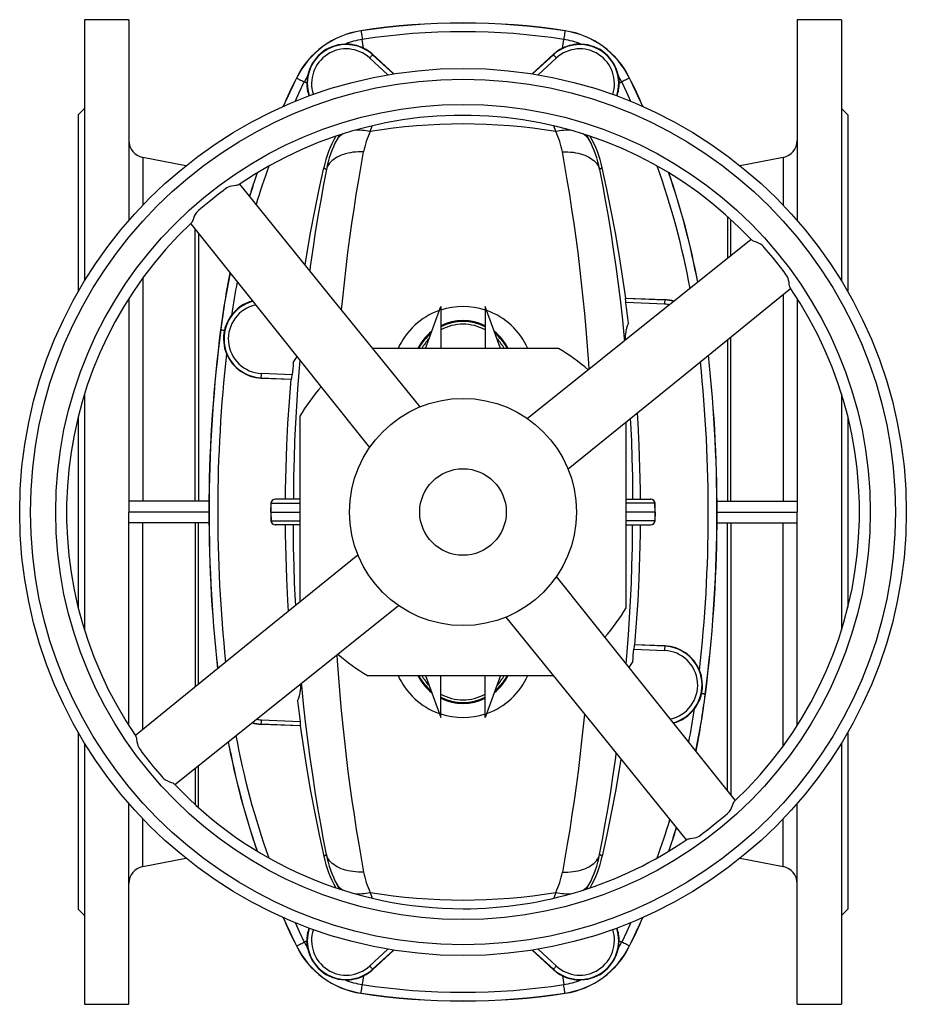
# Model space of a CAD drawing. Extents: x -88 to 1078, y -37 to 2295.
# Tile 1 of 7: x -88 to 322, y -37 to 418. Entities that reach past the tile are written whole.
import ezdxf

# ---------------------------------------------------------------- set-up
doc = ezdxf.new("R2010")
doc.units = 0
doc.layers.get('0').update_dxf_attribs({"linetype": 'CONTINUOUS'})

msp = doc.modelspace()

# ---------------------------------------------------------------- linework, layer by layer
at = {"color": 7, "linetype": 'CONTINUOUS'}
for p, q in [((-37.77, 417.66), (-58.27, 417.66)), ((-58.27, 417.66), (-58.27, 296.93)), ((-37.77, 417.66), (-37.77, 324.9)), ((291.73, 417.66), (271.23, 417.66)), ((271.23, 417.66), (271.23, 324.9)), ((291.73, 417.66), (291.73, 296.93)), ((69.55, 412.51), (69.54, 412.57)), ((163.91, 412.51), (163.92, 412.57)), ((70.78, 404.48), (70.15, 408.56)), ((162.68, 404.48), (163.3, 408.56)), ((75.01, 401.56), (74.9, 401.45)), ((84.53, 392.62), (74.9, 401.45)), ((84.67, 392.64), (75.01, 401.56)), ((148.76, 392.62), (158.45, 401.56)), ((148.92, 392.62), (158.56, 401.45)), ((158.45, 401.56), (158.56, 401.45)), ((73.55, 399.97), (82.03, 392.2)), ((159.91, 399.97), (151.43, 392.2)), ((39.77, 390.69), (39.71, 390.71)), ((44.52, 388.34), (43.35, 388.92)), ((188.94, 388.34), (190.1, 388.92)), ((193.69, 390.69), (193.75, 390.71)), ((33.64, 377.78), (33.42, 377.47)), ((200.03, 377.47), (199.81, 377.78)), ((-58.27, 376.66), (-61.27, 373.66)), ((-61.27, 373.66), (-61.27, 291.85)), ((294.73, 373.66), (291.73, 376.66)), ((294.73, 373.66), (294.73, 291.85)), ((73.8, 365.98), (74.77, 368.61)), ((159.66, 365.98), (158.69, 368.6)), ((174.02, 364.28), (175.13, 362.18)), ((-11.44, 350.15), (-31.3, 354.01)), ((-31.3, 354.01), (-31.3, 331.98)), ((264.75, 354.01), (244.9, 350.15)), ((264.75, 354.01), (264.75, 331.98)), ((52.32, 349.27), (53.55, 348.46)), ((181.14, 349.27), (179.9, 348.46)), ((239.03, 326.74), (239.03, 307.34)), ((240.56, 308.56), (240.56, 325.36)), ((-7.11, 195.16), (-7.11, 320.83)), ((-5.58, 318.94), (-5.58, 195.16)), ((-31.3, 298.33), (-31.3, 195.16)), ((-37.77, 288.86), (-37.77, 190.16)), ((192.01, 289), (191.78, 288.96)), ((191.78, 288.96), (210.01, 288.16)), ((209.93, 286.16), (191.97, 286.95)), ((192.01, 289), (210.02, 288.3)), ((210.02, 288.3), (210.01, 288.16)), ((264.75, 290.61), (264.75, 195.16)), ((271.23, 288.86), (271.23, 190.16)), ((99.35, 265.66), (106.42, 285.09)), ((106.42, 285.09), (106.42, 265.66)), ((134.11, 265.66), (127.04, 285.09)), ((127.04, 285.09), (127.04, 265.66)), ((4.69, 274.36), (4.62, 274.37)), ((239.03, 269.77), (239.03, 195.16)), ((240.56, 195.16), (240.56, 271.01)), ((160.95, 265.66), (75.05, 265.66)), ((23.44, 252.16), (37.47, 251.55)), ((23.44, 252.05), (23.44, 252.16)), ((23.44, 252.05), (37.25, 251.52)), ((37.73, 253.54), (23.53, 254.16)), ((37.47, 251.55), (37.25, 251.52)), ((-58.27, 244.82), (-58.27, 135.51)), ((291.73, 244.82), (291.73, 135.51)), ((-61.27, 234.08), (-61.27, 146.25)), ((41.23, 234.39), (41.23, 148.48)), ((294.73, 234.08), (294.73, 146.25)), ((192.23, 145.94), (192.23, 231.84)), ((29.96, 196.16), (29.94, 196.16)), ((41.23, 196.16), (29.96, 196.16)), ((192.23, 196.16), (203.5, 196.16)), ((203.5, 196.16), (203.52, 196.16)), ((-0.75, 195.16), (-37.77, 195.16)), ((27.94, 194.23), (27.79, 190.16)), ((27.81, 190.16), (27.96, 194.23)), ((27.94, 194.23), (27.96, 194.23)), ((27.96, 194.23), (41.23, 194.23)), ((205.5, 194.23), (192.23, 194.23)), ((205.64, 190.16), (205.5, 194.23)), ((205.52, 194.23), (205.5, 194.23)), ((205.66, 190.16), (205.52, 194.23)), ((234.21, 195.16), (271.23, 195.16)), ((-37.77, 91.46), (-37.77, 190.16)), ((-0.77, 190.16), (-37.77, 190.16)), ((27.79, 190.16), (27.94, 186.09)), ((27.79, 190.16), (27.81, 190.16)), ((27.81, 190.16), (41.23, 190.16)), ((27.81, 190.16), (27.96, 186.09)), ((205.64, 190.16), (192.23, 190.16)), ((205.64, 190.16), (205.5, 186.09)), ((205.52, 186.09), (205.66, 190.16)), ((205.66, 190.16), (205.64, 190.16)), ((234.23, 190.16), (271.23, 190.16)), ((271.23, 91.46), (271.23, 190.16)), ((-0.75, 185.16), (-37.77, 185.16)), ((-31.3, 89.72), (-31.3, 185.16)), ((-7.11, 185.16), (-7.11, 109.31)), ((-5.58, 110.56), (-5.58, 185.16)), ((27.94, 186.09), (27.96, 186.09)), ((27.96, 186.09), (41.23, 186.09)), ((29.96, 184.16), (29.94, 184.16)), ((41.23, 184.16), (29.96, 184.16)), ((205.5, 186.09), (192.23, 186.09)), ((192.23, 184.16), (203.5, 184.16)), ((203.5, 184.16), (203.52, 184.16)), ((205.52, 186.09), (205.5, 186.09)), ((234.21, 185.16), (271.23, 185.16)), ((239.03, 61.39), (239.03, 185.16)), ((240.56, 185.16), (240.56, 59.5)), ((264.75, 81.99), (264.75, 185.16)), ((195.99, 128.77), (196.2, 128.81)), ((210.01, 128.16), (195.99, 128.77)), ((210.02, 128.27), (196.2, 128.81)), ((210.02, 128.27), (210.01, 128.16)), ((195.73, 126.78), (209.93, 126.16)), ((72.5, 114.66), (158.41, 114.66)), ((99.35, 114.66), (106.42, 95.24)), ((106.42, 95.24), (106.42, 114.66)), ((134.11, 114.66), (127.04, 95.24)), ((127.04, 95.24), (127.04, 114.66)), ((228.77, 105.96), (228.83, 105.96)), ((41.68, 91.37), (23.44, 92.16)), ((23.44, 92.03), (23.44, 92.16)), ((41.44, 91.33), (23.44, 92.03)), ((23.53, 94.16), (41.49, 93.38)), ((41.44, 91.33), (41.68, 91.37)), ((-61.27, 88.47), (-61.27, 6.66)), ((294.73, 88.47), (294.73, 6.66)), ((-58.27, 83.39), (-58.27, -37.34)), ((291.73, 83.39), (291.73, -37.34)), ((-5.58, 53.59), (-5.58, 72.98)), ((-7.11, 71.77), (-7.11, 54.97)), ((-37.77, -37.34), (-37.77, 55.42)), ((271.23, -37.34), (271.23, 55.42)), ((-31.3, 26.31), (-31.3, 48.34)), ((264.75, 26.31), (264.75, 48.34)), ((52.32, 31.05), (53.55, 31.86)), ((181.14, 31.05), (179.9, 31.86)), ((-31.3, 26.31), (-11.44, 30.17)), ((244.9, 30.17), (264.75, 26.31)), ((59.44, 16.04), (58.32, 18.14)), ((73.8, 14.35), (74.76, 11.73)), ((159.66, 14.35), (158.68, 11.7)), ((174.01, 16.02), (175.13, 18.14)), ((-61.27, 6.66), (-58.27, 3.66)), ((291.73, 3.66), (294.73, 6.66)), ((33.42, 2.85), (33.64, 2.55)), ((199.81, 2.55), (200.03, 2.85)), ((44.52, -8.02), (43.35, -8.59)), ((188.94, -8.02), (190.1, -8.59)), ((39.77, -10.36), (39.71, -10.39)), ((73.55, -19.65), (82.03, -11.88)), ((84.53, -12.29), (74.9, -21.12)), ((84.69, -12.3), (75.01, -21.24)), ((148.77, -12.3), (158.45, -21.24)), ((148.92, -12.29), (158.56, -21.12)), ((159.91, -19.65), (151.43, -11.88)), ((193.69, -10.36), (193.75, -10.39)), ((75.01, -21.24), (74.9, -21.12)), ((158.45, -21.24), (158.56, -21.12)), ((70.78, -24.16), (70.15, -28.23)), ((162.68, -24.16), (163.3, -28.23)), ((69.55, -32.18), (69.54, -32.25)), ((163.91, -32.18), (163.92, -32.25)), ((-58.27, -37.34), (-37.77, -37.34)), ((271.23, -37.34), (291.73, -37.34))]:
    msp.add_line(p, q, dxfattribs=at)
for points in [[(69.55, 412.51), (69.56, 412.45), (69.58, 412.3), (69.61, 412.08), (69.66, 411.78), (69.72, 411.4), (69.79, 410.95), (69.87, 410.44), (69.95, 409.86), (70.05, 409.23), (70.15, 408.56)], [(163.91, 412.51), (163.9, 412.45), (163.88, 412.3), (163.84, 412.08), (163.8, 411.78), (163.74, 411.4), (163.67, 410.95), (163.59, 410.44), (163.5, 409.86), (163.41, 409.23), (163.3, 408.56)], [(74.9, 401.45), (74.87, 401.42), (74.79, 401.33), (74.67, 401.19), (74.5, 401.01), (74.3, 400.79), (74.06, 400.53), (73.81, 400.26), (73.55, 399.97)], [(158.56, 401.45), (158.58, 401.42), (158.66, 401.33), (158.79, 401.19), (158.96, 401.01), (159.16, 400.79), (159.39, 400.53), (159.64, 400.26), (159.91, 399.97)], [(44.85, 391.65), (44.61, 390.01), (44.52, 388.34)], [(188.61, 391.65), (188.85, 390.01), (188.94, 388.34)], [(39.05, 379.88), (41, 384.06), (43.35, 388.92)], [(39.77, 390.69), (39.82, 390.66), (39.95, 390.59), (40.16, 390.49), (40.43, 390.36), (40.77, 390.19), (41.18, 389.99), (41.65, 389.76), (42.17, 389.5), (42.74, 389.22), (43.35, 388.92)], [(193.69, 390.69), (193.63, 390.66), (193.5, 390.59), (193.3, 390.49), (193.02, 390.36), (192.68, 390.19), (192.28, 389.99), (191.81, 389.76), (191.29, 389.5), (190.72, 389.22), (190.1, 388.92)], [(194.41, 379.88), (192.45, 384.06), (190.1, 388.92)], [(59.45, 364.31), (59.45, 364.3), (58.32, 362.18)], [(70.76, 356.54), (69.51, 356.58), (68.27, 356.56), (67.04, 356.49), (65.85, 356.37), (64.68, 356.2), (63.55, 355.97), (62.45, 355.7), (61.4, 355.38), (60.4, 355.02), (59.45, 354.61), (58.56, 354.15), (57.72, 353.66), (56.95, 353.12), (56.25, 352.55), (55.61, 351.94), (55.05, 351.3), (54.56, 350.63), (54.14, 349.93), (53.81, 349.21), (53.55, 348.46)], [(60.57, 283.54), (61.11, 289.05), (61.86, 296.13), (62.67, 303.13), (63.52, 310.03), (64.42, 316.83), (65.36, 323.54), (66.34, 330.13), (67.4, 336.93), (68.5, 343.61), (69.62, 350.15), (70.76, 356.54)], [(162.69, 356.54), (163.95, 356.58), (165.19, 356.56), (166.41, 356.49), (167.61, 356.37), (168.78, 356.2), (169.91, 355.97), (171, 355.7), (172.05, 355.38), (173.05, 355.02), (174, 354.61), (174.9, 354.15), (175.73, 353.66), (176.5, 353.12), (177.21, 352.55), (177.84, 351.94), (178.41, 351.3), (178.9, 350.63), (179.31, 349.93), (179.65, 349.21), (179.9, 348.46)], [(175.01, 256.14), (174.84, 258.98), (174.3, 266.86), (173.69, 274.65), (173.05, 281.89), (172.35, 289.05), (171.6, 296.13), (170.79, 303.13), (169.94, 310.03), (169.04, 316.83), (168.1, 323.54), (167.12, 330.13), (166.06, 336.93), (164.96, 343.61), (163.84, 350.15), (162.69, 356.54)], [(21.32, 346.72), (21.26, 346.46), (21.1, 345.7)], [(43.74, 304.31), (44.51, 309.18), (46.25, 319.23), (48.14, 329.28), (50.16, 339.3), (52.32, 349.27)], [(53.55, 348.46), (52.23, 341.44), (50.93, 334.23), (49.66, 326.86), (48.43, 319.34), (47.25, 311.68), (46.1, 303.65), (45.84, 301.72)], [(179.9, 348.46), (181.23, 341.44), (182.53, 334.23), (183.8, 326.86), (185.02, 319.34), (186.2, 311.68), (187.36, 303.65), (188.46, 295.49), (189.49, 287.19), (190.45, 278.78), (191.33, 270.27), (191.43, 269.26)], [(192.01, 289), (190.55, 299.1), (188.95, 309.18), (187.2, 319.23), (185.32, 329.28), (183.3, 339.3), (181.14, 349.27)], [(212.36, 345.7), (212.19, 346.46), (212.14, 346.72)], [(13.18, 341.47), (13.03, 341.38), (12.66, 341.26), (12.19, 341.16), (11.64, 341.07), (10.69, 340.92), (9.62, 340.71), (8.88, 340.52), (8.13, 340.23), (7.53, 339.89), (6.95, 339.49), (5.81, 338.65), (3.62, 336.98), (-0.69, 333.56), (-4.49, 330.36), (-5.53, 329.45), (-6.05, 328.99), (-6.52, 328.49), (-7.07, 327.69), (-7.51, 326.83), (-7.92, 325.85), (-8.27, 324.94), (-8.49, 324.41), (-8.7, 323.98), (-8.85, 323.75), (-8.94, 323.67)], [(96.85, 238.75), (54.36, 291.2), (13.5, 341.63)], [(-9.16, 323.39), (10.03, 299.38), (31.37, 272.7), (52.7, 246.01), (73.52, 219.97)], [(249.96, 316.05), (225.95, 296.86), (199.26, 275.52), (172.57, 254.19), (146.54, 233.37)], [(268.04, 293.71), (267.95, 293.86), (267.83, 294.23), (267.73, 294.7), (267.63, 295.25), (267.48, 296.2), (267.28, 297.27), (267.08, 298.01), (266.8, 298.76), (266.46, 299.36), (266.06, 299.94), (265.21, 301.08), (263.55, 303.27), (260.13, 307.58), (256.93, 311.38), (256.02, 312.42), (255.56, 312.94), (255.06, 313.42), (254.26, 313.96), (253.4, 314.4), (252.42, 314.81), (251.5, 315.16), (250.98, 315.38), (250.55, 315.59), (250.32, 315.74), (250.24, 315.83)], [(165.32, 210.04), (217.76, 252.53), (268.21, 293.39)], [(210.01, 288.16), (210.01, 288.12), (210.01, 288.01), (210, 287.82), (209.99, 287.57), (209.97, 287.27), (209.96, 286.93), (209.94, 286.55), (209.93, 286.16)], [(4.69, 274.36), (4.73, 274.36), (4.83, 274.34), (4.97, 274.32), (5.17, 274.3), (5.42, 274.27), (5.71, 274.23), (6.05, 274.19), (6.43, 274.14)], [(41.22, 260.37), (40.76, 254.81), (40.17, 246.98), (39.67, 239.1), (39.24, 231.16), (38.88, 223.03), (38.6, 214.85), (38.4, 206.64), (38.29, 198.41), (38.29, 196.16)], [(23.44, 252.16), (23.44, 252.2), (23.45, 252.32), (23.46, 252.5), (23.47, 252.75), (23.48, 253.06), (23.5, 253.4), (23.51, 253.77), (23.53, 254.16)], [(34.67, 196.16), (34.7, 200.39), (34.92, 210.62), (35.29, 220.84), (35.8, 231.07), (36.45, 241.3), (37.25, 251.52)], [(194.1, 233.36), (194.22, 231.16), (194.58, 223.03), (194.86, 214.85), (195.05, 206.64), (195.16, 198.41), (195.17, 196.16)], [(198.78, 196.16), (198.75, 200.39), (198.53, 210.62), (198.17, 220.84), (197.66, 231.07), (197.35, 235.99)], [(36.11, 144.34), (35.8, 149.21), (35.29, 159.43), (34.92, 169.67), (34.7, 179.92), (34.67, 184.16)], [(39.36, 146.96), (39.24, 149.16), (38.88, 157.3), (38.6, 165.48), (38.4, 173.69), (38.29, 181.92), (38.29, 184.16)], [(192.23, 119.96), (192.7, 125.51), (193.28, 133.34), (193.79, 141.23), (194.22, 149.16), (194.58, 157.3), (194.86, 165.48), (195.05, 173.69), (195.16, 181.92), (195.17, 184.16)], [(196.2, 128.81), (197, 139.01), (197.66, 149.21), (198.17, 159.43), (198.53, 169.67), (198.75, 179.92), (198.78, 184.16)], [(68.14, 170.28), (15.69, 127.79), (-34.74, 86.94)], [(242.62, 56.93), (202.09, 107.63), (159.94, 160.35)], [(-16.5, 64.27), (34.19, 104.8), (86.92, 146.95)], [(136.61, 141.57), (179.1, 89.13), (219.97, 38.67)], [(210.01, 128.16), (210.01, 128.12), (210.01, 128.01), (210, 127.82), (209.99, 127.57), (209.97, 127.27), (209.96, 126.93), (209.94, 126.55), (209.93, 126.16)], [(58.44, 124.19), (58.61, 121.34), (59.15, 113.47), (59.77, 105.67), (60.41, 98.43), (61.11, 91.27), (61.86, 84.19), (62.67, 77.2), (63.52, 70.3), (64.42, 63.49), (65.36, 56.79), (66.34, 50.2), (67.4, 43.39), (68.5, 36.72), (69.62, 30.18), (70.76, 23.78)], [(53.55, 31.86), (52.23, 38.89), (50.93, 46.09), (49.66, 53.46), (48.43, 60.98), (47.25, 68.65), (46.1, 76.67), (45, 84.84), (43.97, 93.13), (43.01, 101.54), (42.13, 110.05), (42.03, 111.07)], [(228.77, 105.96), (228.73, 105.97), (228.63, 105.98), (228.48, 106), (228.29, 106.03), (228.04, 106.06), (227.75, 106.1), (227.41, 106.14), (227.02, 106.19)], [(172.89, 96.79), (172.35, 91.27), (171.6, 84.19), (170.79, 77.2), (169.94, 70.3), (169.04, 63.49), (168.1, 56.79), (167.12, 50.2), (166.06, 43.39), (164.96, 36.72), (163.84, 30.18), (162.69, 23.78)], [(23.44, 92.16), (23.44, 92.2), (23.45, 92.32), (23.46, 92.5), (23.47, 92.75), (23.48, 93.06), (23.5, 93.4), (23.51, 93.77), (23.53, 94.16)], [(41.44, 91.33), (42.91, 81.22), (44.51, 71.14), (46.25, 61.09), (48.14, 51.04), (50.16, 41.03), (52.32, 31.05)], [(-34.58, 86.61), (-34.49, 86.47), (-34.37, 86.09), (-34.27, 85.63), (-34.18, 85.07), (-34.03, 84.12), (-33.82, 83.05), (-33.63, 82.32), (-33.34, 81.57), (-33, 80.96), (-32.6, 80.39), (-31.75, 79.25), (-30.09, 77.05), (-26.67, 72.75), (-23.47, 68.94), (-22.56, 67.9), (-22.1, 67.38), (-21.6, 66.91), (-20.8, 66.37), (-19.94, 65.93), (-18.96, 65.52), (-18.05, 65.16), (-17.52, 64.94), (-17.09, 64.73), (-16.86, 64.58), (-16.78, 64.5)], [(179.9, 31.86), (181.23, 38.89), (182.53, 46.09), (183.8, 53.46), (185.02, 60.98), (186.2, 68.65), (187.36, 76.67), (187.62, 78.6)], [(189.72, 76.01), (188.95, 71.14), (187.2, 61.09), (185.32, 51.04), (183.3, 41.03), (181.14, 31.05)], [(220.28, 38.85), (220.42, 38.94), (220.8, 39.06), (221.26, 39.16), (221.82, 39.26), (222.77, 39.41), (223.84, 39.61), (224.57, 39.81), (225.32, 40.09), (225.93, 40.43), (226.5, 40.83), (227.64, 41.68), (229.84, 43.34), (234.14, 46.76), (237.95, 49.96), (238.99, 50.87), (239.51, 51.33), (239.98, 51.83), (240.52, 52.63), (240.96, 53.49), (241.37, 54.47), (241.73, 55.39), (241.95, 55.91), (242.16, 56.35), (242.31, 56.57), (242.39, 56.66)], [(21.1, 34.62), (21.26, 33.87), (21.32, 33.61)], [(70.76, 23.78), (69.51, 23.75), (68.27, 23.77), (67.04, 23.84), (65.85, 23.96), (64.68, 24.13), (63.55, 24.35), (62.45, 24.62), (61.4, 24.94), (60.4, 25.31), (59.45, 25.72), (58.56, 26.17), (57.72, 26.67), (56.95, 27.2), (56.25, 27.78), (55.61, 28.39), (55.05, 29.03), (54.56, 29.7), (54.14, 30.4), (53.81, 31.12), (53.55, 31.86)], [(162.69, 23.78), (163.95, 23.75), (165.19, 23.77), (166.41, 23.84), (167.61, 23.96), (168.78, 24.13), (169.91, 24.35), (171, 24.62), (172.05, 24.94), (173.05, 25.31), (174, 25.72), (174.9, 26.17), (175.73, 26.67), (176.5, 27.2), (177.21, 27.78), (177.84, 28.39), (178.41, 29.03), (178.9, 29.7), (179.31, 30.4), (179.65, 31.12), (179.9, 31.86)], [(212.14, 33.61), (212.19, 33.87), (212.36, 34.62)], [(39.05, 0.45), (41, -3.73), (43.35, -8.59)], [(194.41, 0.45), (192.45, -3.73), (190.1, -8.59)], [(39.77, -10.36), (39.82, -10.33), (39.95, -10.27), (40.16, -10.17), (40.43, -10.03), (40.77, -9.86), (41.18, -9.66), (41.65, -9.43), (42.17, -9.18), (42.74, -8.9), (43.35, -8.59)], [(44.85, -11.32), (44.61, -9.68), (44.52, -8.02)], [(188.61, -11.32), (188.85, -9.68), (188.94, -8.02)], [(193.69, -10.36), (193.63, -10.33), (193.5, -10.27), (193.3, -10.17), (193.02, -10.03), (192.68, -9.86), (192.28, -9.66), (191.81, -9.43), (191.29, -9.18), (190.72, -8.9), (190.1, -8.59)], [(74.9, -21.12), (74.87, -21.09), (74.79, -21.01), (74.67, -20.87), (74.5, -20.69), (74.3, -20.46), (74.06, -20.21), (73.81, -19.93), (73.55, -19.65)], [(158.56, -21.12), (158.58, -21.09), (158.66, -21.01), (158.79, -20.87), (158.96, -20.69), (159.16, -20.46), (159.39, -20.21), (159.64, -19.93), (159.91, -19.65)], [(69.55, -32.18), (69.56, -32.12), (69.58, -31.98), (69.61, -31.75), (69.66, -31.45), (69.72, -31.07), (69.79, -30.63), (69.87, -30.11), (69.95, -29.54), (70.05, -28.91), (70.15, -28.23)], [(163.91, -32.18), (163.9, -32.12), (163.88, -31.98), (163.84, -31.75), (163.8, -31.45), (163.74, -31.07), (163.67, -30.63), (163.59, -30.11), (163.5, -29.54), (163.41, -28.91), (163.3, -28.23)]]:
    msp.add_lwpolyline(points, dxfattribs=at)
for radius in [205, 200, 188.34, 52.5, 20]:
    msp.add_circle((116.73, 190.16), radius, dxfattribs=at)
for centre, radius, start, end in [((116.73, 104.16), 312, 81.3007, 98.6993), ((116.73, 104.16), 311.93, 81.3007, 98.6993), ((75.59, 373.03), 40, 98.6993, 153.7663), ((75.59, 373.03), 39.93, 98.6993, 153.7663), ((116.73, 104.16), 307.94, 81.3007, 98.6993), ((157.87, 373.03), 39.93, 26.2337, 81.3007), ((157.87, 373.03), 40, 26.2337, 81.3007), ((62.73, 388.16), 18.02, 47.5, 198.5079), ((62.69, 388.21), 18.17, 91.6387, 169.0932), ((75.59, 373.03), 35.94, 98.6993, 111.929), ((62.69, 388.21), 18.17, 63.5852, 91.6619), ((170.73, 388.16), 18.02, 341.4921, 132.5), ((170.76, 388.21), 18.17, 88.3381, 116.4148), ((157.87, 373.03), 35.94, 68.071, 81.3007), ((170.77, 388.21), 18.17, 10.9068, 88.3613), ((62.73, 388.16), 16.02, 47.5, 198.3203), ((62.71, 388.25), 18.13, 47.2791, 63.5778), ((170.75, 388.25), 18.13, 116.4222, 132.7209), ((170.73, 388.16), 16.02, 341.6797, 132.5), ((75.59, 373.03), 35.94, 148.8029, 153.7663), ((157.87, 373.03), 35.94, 26.2337, 31.1971), ((371.6, 227.16), 370, 153.7663, 156.0231), ((371.6, 227.16), 369.93, 153.7663, 156.0118), ((61.56, 388.07), 17.04, 179.0704, 199.495), ((171.88, 388.07), 17.05, 340.4633, 0.9223), ((-138.14, 227.16), 369.93, 23.9882, 26.2337), ((-138.14, 227.16), 370, 23.9769, 26.2337), ((116.73, 190.16), 183.34, 43.2664, 124.3863), ((116.73, 104.16), 265.31, 80.6874, 99.3126), ((65.09, 357.88), 8.02, 119.2928, 147.555), ((68.55, 342.91), 23.66, 77.1997, 95.1116), ((107.97, 349.79), 37.81, 154.6524, 169.7093), ((164.9, 342.91), 23.66, 84.8884, 102.8003), ((125.49, 349.79), 37.81, 10.2907, 25.3476), ((168.36, 357.88), 8.02, 32.445, 60.7072), ((-29.77, 361.86), 8, 180, 259), ((103.19, 338.03), 52.1, 150.3703, 167.5358), ((107.21, 337.5), 54.77, 153.213, 168.4546), ((126.24, 337.5), 54.77, 11.5454, 26.787), ((130.3, 338.04), 52.06, 12.4589, 29.6058), ((263.23, 361.86), 8, 281, 0), ((371.6, 227.16), 370, 161.1322, 162.8807), ((371.6, 227.16), 369.93, 161.12, 162.8896), ((371.6, 227.16), 365.94, 160.3899, 163.3085), ((-138.14, 227.16), 365.94, 10.4409, 19.6101), ((-138.14, 227.16), 369.93, 10.7718, 18.88), ((-138.14, 227.16), 370, 10.7789, 18.8678), ((116.73, 190.16), 183.34, 133.2664, 214.3862), ((371.6, 227.16), 370, 168.5414, 172.6699), ((371.6, 227.16), 369.93, 168.5476, 172.6699), ((371.6, 227.16), 365.94, 169.0755, 171.5247), ((116.73, 190.16), 183.34, 313.2665, 34.3863), ((24.23, 270.16), 18.02, 105.1847, 267.5), ((23.98, 270.36), 17.9, 104.8182, 143.1352), ((201.82, 288.89), 10.04, 179.6154, 191.1515), ((-518.27, 190.16), 716.81, 6.99708, 7.76003), ((209.23, 270.16), 18.02, 74.0039, 87.5), ((209.49, 271.7), 16.61, 73.0182, 88.1853), ((24.23, 270.16), 16.02, 102.0311, 267.5), ((116.21, 252.82), 32.16, 109.0081, 156.4627), ((116.74, 252.83), 32.31, 71.4182, 108.637), ((117.14, 252.71), 32.3, 23.6396, 70.8948), ((209.23, 270.16), 16.02, 79.2729, 87.5), ((24.16, 270.15), 18.17, 142.9553, 167.3292), ((116.7, 255.63), 23.04, 63.3345, 116.4924), ((116.73, 255.16), 23, 63.3678, 116.6322), ((659.23, 190.16), 660, 172.66987, 186.30283), ((659.23, 190.16), 659.93, 172.66987, 186.29952), ((24.11, 270.18), 18.11, 167.3836, 202.5054), ((115.34, 256.53), 21.5, 127.5871, 154.8649), ((116.73, 255.16), 21.78, 61.7432, 118.2568), ((118.6, 256.92), 20.88, 24.7396, 52.7522), ((210.39, 270.22), 18.66, 157.1119, 182.1898), ((116.73, 255.16), 23, 130.0237, 152.8371), ((116.73, 255.16), 21.78, 136.1858, 151.1741), ((116.73, 255.16), 23, 27.1629, 49.9763), ((116.73, 255.16), 21.78, 28.8259, 43.8142), ((116.73, 190.16), 87.5, 48.6069, 59.6389), ((659.23, 190.16), 655.94, 173.6028, 186.07419), ((24.14, 270.18), 18.14, 202.4652, 267.7711), ((25.44, 268.55), 15.86, 323.9416, 335.7305), ((-425.77, 190.16), 655.94, 353.6028, 6.07532), ((-425.77, 190.16), 659.93, 352.66987, 6.29916), ((-425.77, 190.16), 660, 352.66987, 6.30323), ((751.73, 190.16), 716.81, 174.47199, 174.92745), ((23.72, 254.36), 14.03, 348.4346, 356.6377), ((116.73, 190.16), 87.5, 138.6069, 149.6389), ((29.94, 194.16), 2, 90, 177.8461), ((29.96, 194.16), 2, 90.0261, 178.0286), ((203.5, 194.16), 2, 1.9714, 89.9739), ((203.52, 194.16), 2, 2.1177, 90), ((29.94, 186.16), 2, 182.1177, 270), ((29.96, 186.16), 2, 181.9714, 269.9739), ((203.5, 186.16), 2, 270.0261, 358.0286), ((203.52, 186.16), 2, 270, 357.8461), ((116.73, 190.16), 87.5, 318.6069, 329.6389), ((209.74, 125.96), 14.03, 168.4346, 176.6377), ((209.23, 110.16), 18.02, 285.1847, 87.5), ((209.31, 110.14), 18.14, 22.4652, 87.7711), ((116.73, 190.16), 87.5, 228.6069, 239.6389), ((-518.27, 190.16), 716.81, 354.47199, 354.92745), ((209.23, 110.16), 16.02, 282.0311, 87.5), ((208.02, 111.78), 15.86, 143.9416, 155.7305), ((116.21, 127.5), 32.16, 203.5373, 250.9919), ((115.34, 123.8), 21.5, 205.1351, 232.4129), ((116.73, 125.16), 23, 207.1629, 229.9763), ((116.73, 125.16), 21.78, 208.8259, 223.8142), ((117.14, 127.61), 32.3, 289.1052, 336.3604), ((118.6, 123.4), 20.88, 307.2478, 335.2604), ((116.73, 125.16), 23, 310.0237, 332.8371), ((116.73, 125.16), 21.78, 316.1858, 331.1741), ((209.35, 110.14), 18.11, 347.3836, 22.5054), ((23.07, 110.1), 18.66, 337.1119, 2.1898), ((116.73, 125.16), 21.78, 241.7432, 298.2568), ((209.3, 110.17), 18.17, 322.9553, 347.3292), ((-138.14, 153.16), 369.93, 348.5476, 352.6699), ((-138.14, 153.16), 370, 348.5414, 352.6699), ((751.73, 190.16), 716.81, 186.99708, 187.76003), ((116.73, 125.16), 23, 243.3678, 296.6322), ((116.7, 124.69), 23.04, 243.5076, 296.6655), ((116.74, 127.49), 32.31, 251.363, 288.5818), ((209.48, 109.97), 17.9, 284.8182, 323.1352), ((-138.14, 153.16), 365.94, 349.0755, 351.5247), ((23.96, 108.63), 16.61, 253.0182, 268.1853), ((24.23, 110.16), 18.02, 254.0039, 267.5), ((24.23, 110.16), 16.02, 259.2729, 267.5), ((31.63, 91.43), 10.04, 359.6154, 11.1515), ((371.6, 153.16), 365.94, 190.4409, 199.6101), ((371.6, 153.16), 370, 190.7789, 198.8678), ((371.6, 153.16), 369.93, 190.7718, 198.88), ((116.73, 190.16), 183.34, 223.2663, 270), ((-138.14, 153.16), 365.94, 340.3899, 343.3085), ((-138.14, 153.16), 369.93, 341.12, 342.8896), ((-138.14, 153.16), 370, 341.1322, 342.8807), ((116.73, 190.16), 183.34, 270, 304.3863), ((107.21, 42.82), 54.77, 191.5454, 206.787), ((126.24, 42.82), 54.77, 333.213, 348.4546), ((103.19, 42.29), 52.1, 192.464, 209.6288), ((130.3, 42.28), 52.06, 330.3942, 347.5411), ((-29.77, 18.46), 8, 101, 180), ((107.97, 30.54), 37.81, 190.2907, 205.3476), ((125.49, 30.54), 37.81, 334.6524, 349.7093), ((263.23, 18.46), 8, 0, 79), ((65.09, 22.44), 8.02, 212.445, 240.7072), ((68.55, 37.42), 23.66, 264.8884, 282.8003), ((116.73, 276.16), 265.31, 260.6874, 279.3126), ((164.9, 37.42), 23.66, 257.1997, 275.1116), ((168.36, 22.44), 8.02, 299.2928, 327.555), ((371.6, 153.16), 370, 203.9769, 206.2337), ((371.6, 153.16), 369.93, 203.9882, 206.2337), ((-138.14, 153.16), 369.93, 333.7663, 336.0118), ((-138.14, 153.16), 370, 333.7663, 336.0231), ((61.56, -7.74), 17.04, 160.5005, 180.9287), ((62.73, -7.84), 18.02, 161.4921, 312.5), ((62.73, -7.84), 16.02, 161.6797, 312.5), ((170.73, -7.84), 18.02, 227.5, 18.5079), ((170.73, -7.84), 16.02, 227.5, 18.3203), ((171.88, -7.74), 17.05, 359.0774, 19.533), ((75.59, 7.29), 35.94, 206.2337, 211.1971), ((157.87, 7.29), 35.94, 328.8029, 333.7663), ((75.59, 7.29), 40, 206.2337, 261.3007), ((75.59, 7.29), 39.93, 206.2337, 261.3007), ((62.69, -7.89), 18.17, 190.9068, 268.3613), ((157.87, 7.29), 39.93, 278.6993, 333.7663), ((157.87, 7.29), 40, 278.6993, 333.7663), ((170.77, -7.89), 18.17, 271.6387, 349.0932), ((62.71, -7.92), 18.13, 296.4222, 312.7209), ((170.75, -7.92), 18.13, 227.2791, 243.5778), ((62.69, -7.89), 18.17, 268.3381, 296.4148), ((75.59, 7.29), 35.94, 248.071, 261.3007), ((170.76, -7.89), 18.17, 243.5852, 271.6619), ((157.87, 7.29), 35.94, 278.6993, 291.929), ((116.73, 276.16), 307.94, 261.3007, 278.6993), ((116.73, 276.16), 312, 261.3007, 278.6993), ((116.73, 276.16), 311.93, 261.3007, 278.6993)]:
    msp.add_arc(centre, radius, start, end, dxfattribs=at)

doc.saveas('drawing.dxf')
